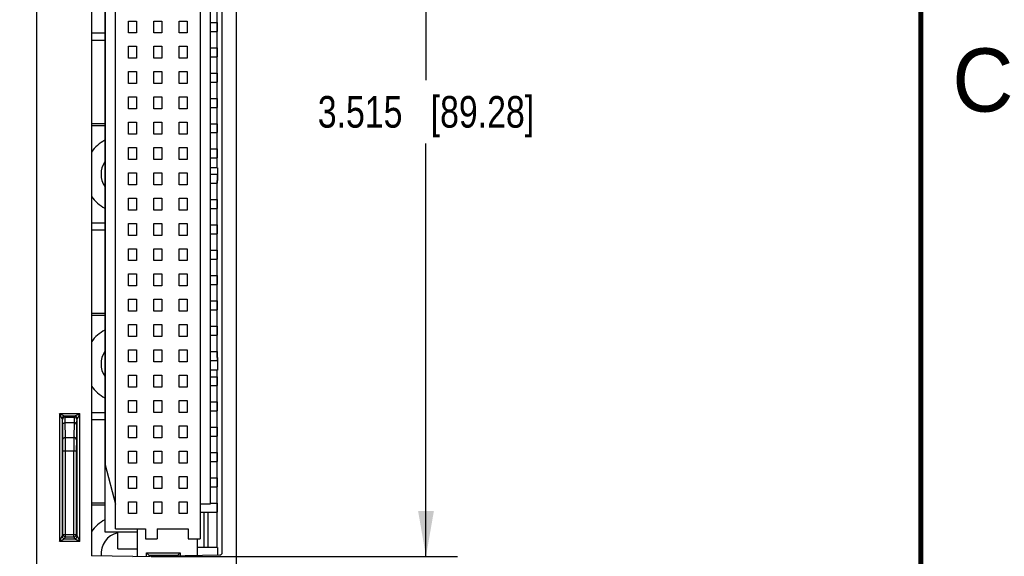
# Model space of a CAD drawing. Header units: inches. Extents: x 0 to 22, y 0 to 17.
# Tile 37 of 39: x 17.9 to 21.8, y 8.9 to 11. Entities that reach past the tile are written whole.
import ezdxf

# ---------------------------------------------------------------- set-up
doc = ezdxf.new("R2010")
doc.units = ezdxf.units.IN
doc.header["$LTSCALE"] = 1.21
doc.header["$MEASUREMENT"] = 0
doc.layers.get('0').update_dxf_attribs({"linetype": 'CONTINUOUS'})
doc.layers.add('DIMENSIONS', color=7, linetype='CONTINUOUS')
doc.styles.get("Standard").update_dxf_attribs({"font": 'txt', "width": 0.8})
doc.styles.add('TEXTSTYLE_2', font='txt')
doc.dimstyles.new('DIMSTYLE_1', dxfattribs={"dimtxt": 0.125, "dimasz": 0.18, "dimexe": 0.18, "dimexo": 0.0625, "dimgap": 0.09, "dimtad": 0, "dimtih": 1, "dimtoh": 1, "dimdec": 3, "dimzin": 4, "dimdsep": 46, "dimtxsty": 'STANDARD', "dimblk": '_FILLED', "dimblk1": '_FILLED', "dimblk2": '_FILLED', "dimcen": 0.09, "dimadec": 0, "dimazin": 0, "dimtp": 0.01, "dimtm": 0.01, "dimtfac": 1, "dimtdec": 3, "dimtofl": 0, "dimtmove": 0, "dimatfit": 3, "dimldrblk": '_FILLED', "dimfxl": 1, "dimtolj": 1, "dimtzin": 4, "dimarcsym": 0})

# ---------------------------------------------------------------- blocks, each defined once
blk = doc.blocks.new('_FILLED')
at = {"color": 0, "linetype": 'BYBLOCK'}
blk.add_solid([(0, 0), (-1, 0.174), (-1, -0.174)], dxfattribs=at)
blk = doc.blocks.new('*D12')
at = {"layer": 'DIMENSIONS', "color": 2, "linetype": 'CONTINUOUS'}
for p, q in [((18.3249, 13.1346), (16.3174, 13.1346)), ((16.4424, 13.1346), (16.4424, 10.2511)), ((16.4424, 7.1176), (16.4424, 10.0011)), ((18.3249, 7.1176), (16.3174, 7.1176))]:
    blk.add_line(p, q, dxfattribs=at)
at = {"layer": 'DIMENSIONS', "color": 2, "linetype": 'CONTINUOUS', "xscale": 0.18, "yscale": 0.18, "zscale": 0.18}
for p, rotation in [((16.4424, 13.1346), 90), ((16.4424, 7.1176), 270)]:
    blk.add_blockref('_FILLED', p, dxfattribs=dict(at, rotation=rotation))
at = {"layer": 'DIMENSIONS', "color": 2, "linetype": 'CONTINUOUS', "insert": (16.4424, 10.1886), "char_height": 0.125, "width": 1.625, "attachment_point": 2, "line_spacing_factor": 0.9}
blk.add_mtext('(6.017{\\Ftxt.shx;\\W1.000000;\\H0.125000; }[152.83])', dxfattribs=at)
blk = doc.blocks.new('*D13')
at = {"layer": 'DIMENSIONS', "color": 2, "linetype": 'CONTINUOUS'}
for p, q in [((18.4499, 12.3816), (19.6704, 12.3816)), ((19.5454, 12.3816), (19.5454, 10.7492)), ((19.5454, 8.8668), (19.5454, 10.4992)), ((18.4599, 8.8668), (19.6704, 8.8668))]:
    blk.add_line(p, q, dxfattribs=at)
at = {"layer": 'DIMENSIONS', "color": 2, "linetype": 'CONTINUOUS', "xscale": 0.18, "yscale": 0.18, "zscale": 0.18}
for p, rotation in [((19.5454, 12.3816), 90), ((19.5454, 8.8668), 270)]:
    blk.add_blockref('_FILLED', p, dxfattribs=dict(at, rotation=rotation))
at = {"layer": 'DIMENSIONS', "color": 2, "linetype": 'CONTINUOUS', "insert": (19.5454, 10.6867), "char_height": 0.125, "width": 1.325, "attachment_point": 2, "line_spacing_factor": 0.9}
blk.add_mtext('3.515{\\Ftxt.shx;\\W1.000000;\\H0.125000; }[89.28]', dxfattribs=at)

msp = doc.modelspace()

# ---------------------------------------------------------------- linework, layer by layer
at = {"color": 7, "linetype": 'CONTINUOUS'}
for p, q in [((18.0074, 7.1537), (18.0074, 13.0985)), ((18.7954, 13.098), (18.7954, 7.1542)), ((18.2234, 12.3787), (18.2234, 8.8695)), ((18.7404, 8.8826), (18.7404, 12.3656)), ((18.2768, 12.2553), (18.2768, 8.9639)), ((18.6532, 12.2828), (18.6532, 8.9364)), ((18.3185, 8.9757), (18.3185, 12.2435)), ((18.6945, 9.0742), (18.6945, 12.145)), ((18.2772, 11.9908), (18.2772, 9.2284)), ((18.7207, 10.4026), (18.7207, 11.1026)), ((18.3701, 10.936), (18.3701, 10.9832)), ((18.3701, 10.9832), (18.4016, 10.9832)), ((18.4016, 10.9832), (18.4016, 10.936)), ((18.4701, 10.936), (18.4701, 10.9832)), ((18.4701, 10.9832), (18.5016, 10.9832)), ((18.5016, 10.9832), (18.5016, 10.936)), ((18.5701, 10.936), (18.5701, 10.9832)), ((18.5701, 10.9832), (18.6016, 10.9832)), ((18.6016, 10.9832), (18.6016, 10.936)), ((18.6945, 10.9773), (18.7201, 10.9773)), ((18.7201, 10.9773), (18.7201, 10.9419)), ((18.2768, 10.9346), (18.2234, 10.9346)), ((18.4016, 10.936), (18.3701, 10.936)), ((18.5016, 10.936), (18.4701, 10.936)), ((18.6016, 10.936), (18.5701, 10.936)), ((18.6945, 10.9419), (18.7201, 10.9419)), ((18.2234, 10.9076), (18.2768, 10.9076)), ((18.3701, 10.836), (18.3701, 10.8832)), ((18.3701, 10.8832), (18.4016, 10.8832)), ((18.4016, 10.8832), (18.4016, 10.836)), ((18.4701, 10.836), (18.4701, 10.8832)), ((18.4701, 10.8832), (18.5016, 10.8832)), ((18.5016, 10.8832), (18.5016, 10.836)), ((18.5701, 10.836), (18.5701, 10.8832)), ((18.5701, 10.8832), (18.6016, 10.8832)), ((18.6016, 10.8832), (18.6016, 10.836)), ((18.6945, 10.8773), (18.7201, 10.8773)), ((18.7201, 10.8773), (18.7201, 10.8419)), ((18.4016, 10.836), (18.3701, 10.836)), ((18.5016, 10.836), (18.4701, 10.836)), ((18.6016, 10.836), (18.5701, 10.836)), ((18.6945, 10.8419), (18.7201, 10.8419)), ((18.3701, 10.736), (18.3701, 10.7832)), ((18.3701, 10.7832), (18.4016, 10.7832)), ((18.4016, 10.7832), (18.4016, 10.736)), ((18.4701, 10.736), (18.4701, 10.7832)), ((18.4701, 10.7832), (18.5016, 10.7832)), ((18.5016, 10.7832), (18.5016, 10.736)), ((18.5701, 10.736), (18.5701, 10.7832)), ((18.5701, 10.7832), (18.6016, 10.7832)), ((18.6016, 10.7832), (18.6016, 10.736)), ((18.6945, 10.7773), (18.7201, 10.7773)), ((18.7201, 10.7773), (18.7201, 10.7419)), ((18.6945, 10.7419), (18.7201, 10.7419)), ((18.4016, 10.736), (18.3701, 10.736)), ((18.5016, 10.736), (18.4701, 10.736)), ((18.6016, 10.736), (18.5701, 10.736)), ((18.3701, 10.636), (18.3701, 10.6832)), ((18.3701, 10.6832), (18.4016, 10.6832)), ((18.4016, 10.6832), (18.4016, 10.636)), ((18.4701, 10.636), (18.4701, 10.6832)), ((18.4701, 10.6832), (18.5016, 10.6832)), ((18.5016, 10.6832), (18.5016, 10.636)), ((18.5701, 10.636), (18.5701, 10.6832)), ((18.5701, 10.6832), (18.6016, 10.6832)), ((18.6016, 10.6832), (18.6016, 10.636)), ((18.6945, 10.6773), (18.7201, 10.6773)), ((18.7201, 10.6773), (18.7201, 10.6419)), ((18.4016, 10.636), (18.3701, 10.636)), ((18.5016, 10.636), (18.4701, 10.636)), ((18.6016, 10.636), (18.5701, 10.636)), ((18.6945, 10.6419), (18.7201, 10.6419)), ((18.3701, 10.536), (18.3701, 10.5832)), ((18.3701, 10.5832), (18.4016, 10.5832)), ((18.4016, 10.5832), (18.4016, 10.536)), ((18.4701, 10.536), (18.4701, 10.5832)), ((18.4701, 10.5832), (18.5016, 10.5832)), ((18.5016, 10.5832), (18.5016, 10.536)), ((18.5701, 10.536), (18.5701, 10.5832)), ((18.5701, 10.5832), (18.6016, 10.5832)), ((18.6016, 10.5832), (18.6016, 10.536)), ((18.2234, 10.5786), (18.2768, 10.5786)), ((18.2234, 10.5706), (18.2768, 10.5706)), ((18.6945, 10.5773), (18.7201, 10.5773)), ((18.7201, 10.5773), (18.7201, 10.5419)), ((18.4016, 10.536), (18.3701, 10.536)), ((18.5016, 10.536), (18.4701, 10.536)), ((18.6016, 10.536), (18.5701, 10.536)), ((18.6945, 10.5419), (18.7201, 10.5419)), ((18.3701, 10.436), (18.3701, 10.4832)), ((18.3701, 10.4832), (18.4016, 10.4832)), ((18.4016, 10.4832), (18.4016, 10.436)), ((18.4701, 10.436), (18.4701, 10.4832)), ((18.4701, 10.4832), (18.5016, 10.4832)), ((18.5016, 10.4832), (18.5016, 10.436)), ((18.5701, 10.436), (18.5701, 10.4832)), ((18.5701, 10.4832), (18.6016, 10.4832)), ((18.6016, 10.4832), (18.6016, 10.436)), ((18.6945, 10.4773), (18.7201, 10.4773)), ((18.7201, 10.4773), (18.7201, 10.4419)), ((18.4016, 10.436), (18.3701, 10.436)), ((18.5016, 10.436), (18.4701, 10.436)), ((18.6016, 10.436), (18.5701, 10.436)), ((18.6945, 10.4419), (18.7201, 10.4419)), ((18.7214, 10.4026), (18.6945, 10.4026)), ((18.7214, 10.4026), (18.7214, 10.3526)), ((18.3701, 10.336), (18.3701, 10.3832)), ((18.3701, 10.3832), (18.4016, 10.3832)), ((18.4016, 10.3832), (18.4016, 10.336)), ((18.4701, 10.336), (18.4701, 10.3832)), ((18.4701, 10.3832), (18.5016, 10.3832)), ((18.5016, 10.3832), (18.5016, 10.336)), ((18.5701, 10.336), (18.5701, 10.3832)), ((18.5701, 10.3832), (18.6016, 10.3832)), ((18.6016, 10.3832), (18.6016, 10.336)), ((18.6945, 10.3773), (18.7201, 10.3773)), ((18.7201, 10.3773), (18.7201, 10.3419)), ((18.7214, 10.3526), (18.7201, 10.3526)), ((18.7207, 9.6526), (18.7207, 10.3526)), ((18.4016, 10.336), (18.3701, 10.336)), ((18.5016, 10.336), (18.4701, 10.336)), ((18.6016, 10.336), (18.5701, 10.336)), ((18.6945, 10.3419), (18.7201, 10.3419)), ((18.3701, 10.236), (18.3701, 10.2832)), ((18.3701, 10.2832), (18.4016, 10.2832)), ((18.4016, 10.2832), (18.4016, 10.236)), ((18.4701, 10.236), (18.4701, 10.2832)), ((18.4701, 10.2832), (18.5016, 10.2832)), ((18.5016, 10.2832), (18.5016, 10.236)), ((18.5701, 10.236), (18.5701, 10.2832)), ((18.5701, 10.2832), (18.6016, 10.2832)), ((18.6016, 10.2832), (18.6016, 10.236)), ((18.6945, 10.2773), (18.7201, 10.2773)), ((18.7201, 10.2773), (18.7201, 10.2419)), ((18.4016, 10.236), (18.3701, 10.236)), ((18.5016, 10.236), (18.4701, 10.236)), ((18.6016, 10.236), (18.5701, 10.236)), ((18.6945, 10.2419), (18.7201, 10.2419)), ((18.2768, 10.1846), (18.2234, 10.1846)), ((18.2234, 10.1576), (18.2768, 10.1576)), ((18.3701, 10.136), (18.3701, 10.1832)), ((18.3701, 10.1832), (18.4016, 10.1832)), ((18.4016, 10.1832), (18.4016, 10.136)), ((18.4701, 10.1832), (18.5016, 10.1832)), ((18.4701, 10.136), (18.4701, 10.1832)), ((18.5016, 10.1832), (18.5016, 10.136)), ((18.5701, 10.1832), (18.6016, 10.1832)), ((18.5701, 10.136), (18.5701, 10.1832)), ((18.6016, 10.1832), (18.6016, 10.136)), ((18.6945, 10.1773), (18.7201, 10.1773)), ((18.7201, 10.1773), (18.7201, 10.1419)), ((18.4016, 10.136), (18.3701, 10.136)), ((18.5016, 10.136), (18.4701, 10.136)), ((18.6016, 10.136), (18.5701, 10.136)), ((18.6945, 10.1419), (18.7201, 10.1419)), ((18.3701, 10.036), (18.3701, 10.0832)), ((18.3701, 10.0832), (18.4016, 10.0832)), ((18.4016, 10.0832), (18.4016, 10.036)), ((18.4701, 10.0832), (18.5016, 10.0832)), ((18.4701, 10.036), (18.4701, 10.0832)), ((18.5016, 10.0832), (18.5016, 10.036)), ((18.5701, 10.0832), (18.6016, 10.0832)), ((18.5701, 10.036), (18.5701, 10.0832)), ((18.6016, 10.0832), (18.6016, 10.036)), ((18.6945, 10.0773), (18.7201, 10.0773)), ((18.7201, 10.0773), (18.7201, 10.0419)), ((18.6945, 10.0419), (18.7201, 10.0419)), ((18.4016, 10.036), (18.3701, 10.036)), ((18.5016, 10.036), (18.4701, 10.036)), ((18.6016, 10.036), (18.5701, 10.036)), ((18.3701, 9.9832), (18.4016, 9.9832)), ((18.3701, 9.936), (18.3701, 9.9832)), ((18.4016, 9.9832), (18.4016, 9.936)), ((18.4701, 9.9832), (18.5016, 9.9832)), ((18.4701, 9.936), (18.4701, 9.9832)), ((18.5016, 9.9832), (18.5016, 9.936)), ((18.5701, 9.9832), (18.6016, 9.9832)), ((18.5701, 9.936), (18.5701, 9.9832)), ((18.6016, 9.9832), (18.6016, 9.936)), ((18.6945, 9.9773), (18.7201, 9.9773)), ((18.7201, 9.9773), (18.7201, 9.9419)), ((18.4016, 9.936), (18.3701, 9.936)), ((18.5016, 9.936), (18.4701, 9.936)), ((18.6016, 9.936), (18.5701, 9.936)), ((18.6945, 9.9419), (18.7201, 9.9419)), ((18.3701, 9.8832), (18.4016, 9.8832)), ((18.3701, 9.836), (18.3701, 9.8832)), ((18.4016, 9.8832), (18.4016, 9.836)), ((18.4701, 9.8832), (18.5016, 9.8832)), ((18.4701, 9.836), (18.4701, 9.8832)), ((18.5016, 9.8832), (18.5016, 9.836)), ((18.5701, 9.8832), (18.6016, 9.8832)), ((18.5701, 9.836), (18.5701, 9.8832)), ((18.6016, 9.8832), (18.6016, 9.836)), ((18.6945, 9.8773), (18.7201, 9.8773)), ((18.7201, 9.8773), (18.7201, 9.8419)), ((18.2234, 9.8286), (18.2768, 9.8286)), ((18.2234, 9.8206), (18.2768, 9.8206)), ((18.4016, 9.836), (18.3701, 9.836)), ((18.5016, 9.836), (18.4701, 9.836)), ((18.6016, 9.836), (18.5701, 9.836)), ((18.6945, 9.8419), (18.7201, 9.8419)), ((18.3701, 9.7832), (18.4016, 9.7832)), ((18.3701, 9.736), (18.3701, 9.7832)), ((18.4016, 9.7832), (18.4016, 9.736)), ((18.4701, 9.7832), (18.5016, 9.7832)), ((18.4701, 9.736), (18.4701, 9.7832)), ((18.5016, 9.7832), (18.5016, 9.736)), ((18.5701, 9.7832), (18.6016, 9.7832)), ((18.5701, 9.736), (18.5701, 9.7832)), ((18.6016, 9.7832), (18.6016, 9.736)), ((18.6945, 9.7773), (18.7201, 9.7773)), ((18.7201, 9.7773), (18.7201, 9.7419)), ((18.4016, 9.736), (18.3701, 9.736)), ((18.5016, 9.736), (18.4701, 9.736)), ((18.6016, 9.736), (18.5701, 9.736)), ((18.6945, 9.7419), (18.7201, 9.7419)), ((18.3701, 9.6832), (18.4016, 9.6832)), ((18.3701, 9.636), (18.3701, 9.6832)), ((18.4016, 9.6832), (18.4016, 9.636)), ((18.4701, 9.6832), (18.5016, 9.6832)), ((18.4701, 9.636), (18.4701, 9.6832)), ((18.5016, 9.6832), (18.5016, 9.636)), ((18.5701, 9.6832), (18.6016, 9.6832)), ((18.5701, 9.636), (18.5701, 9.6832)), ((18.6016, 9.6832), (18.6016, 9.636)), ((18.6945, 9.6773), (18.7201, 9.6773)), ((18.7201, 9.6773), (18.7201, 9.6419)), ((18.7214, 9.6526), (18.7201, 9.6526)), ((18.7214, 9.6526), (18.7214, 9.6026)), ((18.4016, 9.636), (18.3701, 9.636)), ((18.5016, 9.636), (18.4701, 9.636)), ((18.6016, 9.636), (18.5701, 9.636)), ((18.6945, 9.6419), (18.7201, 9.6419)), ((18.3701, 9.5832), (18.4016, 9.5832)), ((18.3701, 9.536), (18.3701, 9.5832)), ((18.4016, 9.5832), (18.4016, 9.536)), ((18.4701, 9.5832), (18.5016, 9.5832)), ((18.4701, 9.536), (18.4701, 9.5832)), ((18.5016, 9.5832), (18.5016, 9.536)), ((18.5701, 9.5832), (18.6016, 9.5832)), ((18.5701, 9.536), (18.5701, 9.5832)), ((18.6016, 9.5832), (18.6016, 9.536)), ((18.7214, 9.6026), (18.6945, 9.6026)), ((18.6945, 9.5773), (18.7201, 9.5773)), ((18.7201, 9.5773), (18.7201, 9.5419)), ((18.7207, 8.9026), (18.7207, 9.6026)), ((18.4016, 9.536), (18.3701, 9.536)), ((18.5016, 9.536), (18.4701, 9.536)), ((18.6016, 9.536), (18.5701, 9.536)), ((18.6945, 9.5419), (18.7201, 9.5419)), ((18.3701, 9.4832), (18.4016, 9.4832)), ((18.3701, 9.436), (18.3701, 9.4832)), ((18.4016, 9.4832), (18.4016, 9.436)), ((18.4701, 9.4832), (18.5016, 9.4832)), ((18.4701, 9.436), (18.4701, 9.4832)), ((18.5016, 9.4832), (18.5016, 9.436)), ((18.5701, 9.4832), (18.6016, 9.4832)), ((18.5701, 9.436), (18.5701, 9.4832)), ((18.6016, 9.4832), (18.6016, 9.436)), ((18.6945, 9.4773), (18.7201, 9.4773)), ((18.7201, 9.4773), (18.7201, 9.4419)), ((18.1773, 9.431), (18.0975, 9.431)), ((18.0975, 9.431), (18.0975, 8.9268)), ((18.1075, 9.411), (18.0975, 9.431)), ((18.1175, 9.421), (18.0975, 9.431)), ((18.1573, 9.421), (18.1175, 9.421)), ((18.1192, 9.4176), (18.1175, 9.421)), ((18.1192, 9.4176), (18.1556, 9.4176)), ((18.1573, 9.421), (18.1556, 9.4176)), ((18.1773, 9.431), (18.1573, 9.421)), ((18.1773, 9.431), (18.1673, 9.411)), ((18.1773, 8.9268), (18.1773, 9.431)), ((18.2768, 9.4346), (18.2234, 9.4346)), ((18.4016, 9.436), (18.3701, 9.436)), ((18.5016, 9.436), (18.4701, 9.436)), ((18.6016, 9.436), (18.5701, 9.436)), ((18.6945, 9.4419), (18.7201, 9.4419)), ((18.1092, 9.4076), (18.1075, 9.411)), ((18.1075, 9.411), (18.1075, 8.9468)), ((18.1109, 9.3286), (18.1099, 9.3869)), ((18.1199, 9.3958), (18.1549, 9.3958)), ((18.1209, 9.3375), (18.1199, 9.3958)), ((18.1549, 9.3958), (18.1539, 9.3375)), ((18.1649, 9.3869), (18.1639, 9.3286)), ((18.1673, 9.411), (18.1656, 9.4076)), ((18.1673, 8.9468), (18.1673, 9.411)), ((18.2234, 9.4076), (18.2768, 9.4076)), ((18.3701, 9.3832), (18.4016, 9.3832)), ((18.3701, 9.336), (18.3701, 9.3832)), ((18.4016, 9.3832), (18.4016, 9.336)), ((18.4701, 9.3832), (18.5016, 9.3832)), ((18.4701, 9.336), (18.4701, 9.3832)), ((18.5016, 9.3832), (18.5016, 9.336)), ((18.5701, 9.3832), (18.6016, 9.3832)), ((18.5701, 9.336), (18.5701, 9.3832)), ((18.6016, 9.3832), (18.6016, 9.336)), ((18.6945, 9.3773), (18.7201, 9.3773)), ((18.7201, 9.3773), (18.7201, 9.3419)), ((18.1211, 9.2841), (18.1209, 9.3375)), ((18.1209, 9.3375), (18.1539, 9.3375)), ((18.1539, 9.3375), (18.1536, 9.2841)), ((18.6945, 9.3419), (18.7201, 9.3419)), ((18.1111, 9.2841), (18.1109, 9.3286)), ((18.1639, 9.3286), (18.1636, 9.2841)), ((18.4016, 9.336), (18.3701, 9.336)), ((18.5016, 9.336), (18.4701, 9.336)), ((18.6016, 9.336), (18.5701, 9.336)), ((18.1111, 9.2841), (18.1636, 9.2841)), ((18.1111, 8.9541), (18.1111, 9.2841)), ((18.1211, 8.9441), (18.1211, 9.2841)), ((18.1536, 8.9441), (18.1536, 9.2841)), ((18.1636, 9.2841), (18.1636, 8.9541)), ((18.3701, 9.2832), (18.4016, 9.2832)), ((18.3701, 9.236), (18.3701, 9.2832)), ((18.4016, 9.2832), (18.4016, 9.236)), ((18.4701, 9.2832), (18.5016, 9.2832)), ((18.4701, 9.236), (18.4701, 9.2832)), ((18.5016, 9.2832), (18.5016, 9.236)), ((18.5701, 9.2832), (18.6016, 9.2832)), ((18.5701, 9.236), (18.5701, 9.2832)), ((18.6016, 9.2832), (18.6016, 9.236)), ((18.6945, 9.2773), (18.7201, 9.2773)), ((18.7201, 9.2773), (18.7201, 9.2419)), ((18.2772, 9.2284), (18.3185, 9.0741)), ((18.4016, 9.236), (18.3701, 9.236)), ((18.5016, 9.236), (18.4701, 9.236)), ((18.6016, 9.236), (18.5701, 9.236)), ((18.6945, 9.2419), (18.7201, 9.2419)), ((18.3701, 9.1832), (18.4016, 9.1832)), ((18.3701, 9.136), (18.3701, 9.1832)), ((18.4016, 9.1832), (18.4016, 9.136)), ((18.4701, 9.1832), (18.5016, 9.1832)), ((18.4701, 9.136), (18.4701, 9.1832)), ((18.5016, 9.1832), (18.5016, 9.136)), ((18.5701, 9.1832), (18.6016, 9.1832)), ((18.5701, 9.136), (18.5701, 9.1832)), ((18.6016, 9.1832), (18.6016, 9.136)), ((18.6945, 9.1773), (18.7201, 9.1773)), ((18.7201, 9.1773), (18.7201, 9.1419)), ((18.4016, 9.136), (18.3701, 9.136)), ((18.5016, 9.136), (18.4701, 9.136)), ((18.6016, 9.136), (18.5701, 9.136)), ((18.6945, 9.1419), (18.7201, 9.1419)), ((18.2234, 9.0786), (18.2768, 9.0786)), ((18.2234, 9.0706), (18.2768, 9.0706)), ((18.3701, 9.0832), (18.4016, 9.0832)), ((18.3701, 9.036), (18.3701, 9.0832)), ((18.4016, 9.0832), (18.4016, 9.036)), ((18.4701, 9.0832), (18.5016, 9.0832)), ((18.4701, 9.036), (18.4701, 9.0832)), ((18.5016, 9.0832), (18.5016, 9.036)), ((18.5701, 9.0832), (18.6016, 9.0832)), ((18.5701, 9.036), (18.5701, 9.0832)), ((18.6016, 9.0832), (18.6016, 9.036)), ((18.6532, 9.0742), (18.6945, 9.0742)), ((18.6945, 9.0773), (18.7201, 9.0773)), ((18.7201, 9.0773), (18.7201, 9.0419)), ((18.4016, 9.036), (18.3701, 9.036)), ((18.5016, 9.036), (18.4701, 9.036)), ((18.6016, 9.036), (18.5701, 9.036)), ((18.6532, 9.0419), (18.7201, 9.0419)), ((18.6684, 8.9026), (18.6684, 9.0419)), ((18.6848, 8.9026), (18.6848, 9.0419)), ((18.1075, 8.9468), (18.1111, 8.9541)), ((18.1111, 8.9541), (18.1636, 8.9541)), ((18.1636, 8.9541), (18.1673, 8.9468)), ((18.2768, 8.9639), (18.4051, 8.9639)), ((18.3185, 8.9757), (18.4366, 8.9757)), ((18.3274, 8.897), (18.3274, 8.9639)), ((18.4051, 8.8669), (18.4051, 8.9757)), ((18.4366, 8.9757), (18.4366, 8.9364)), ((18.4839, 8.9757), (18.6059, 8.9757)), ((18.4839, 8.9757), (18.4839, 8.9364)), ((18.6059, 8.9757), (18.6059, 8.9364)), ((18.0975, 8.9268), (18.1075, 8.9468)), ((18.0975, 8.9268), (18.1175, 8.9368)), ((18.0975, 8.9268), (18.1773, 8.9268)), ((18.1175, 8.9368), (18.1211, 8.9441)), ((18.1175, 8.9368), (18.1573, 8.9368)), ((18.1211, 8.9441), (18.1536, 8.9441)), ((18.1536, 8.9441), (18.1573, 8.9368)), ((18.1573, 8.9368), (18.1773, 8.9268)), ((18.1673, 8.9468), (18.1773, 8.9268)), ((18.4366, 8.9364), (18.4839, 8.9364)), ((18.6059, 8.9364), (18.6532, 8.9364)), ((18.6414, 8.9364), (18.6414, 8.871)), ((18.3274, 8.897), (18.4051, 8.897)), ((18.3874, 8.8666), (18.7305, 8.8726)), ((18.4406, 8.8813), (18.5744, 8.8813)), ((18.4406, 8.8813), (18.4511, 8.8707)), ((18.4406, 8.8675), (18.4406, 8.8813)), ((18.5639, 8.8707), (18.4511, 8.8707)), ((18.4511, 8.8707), (18.4511, 8.8677)), ((18.5639, 8.8707), (18.5744, 8.8813)), ((18.5639, 8.8697), (18.5639, 8.8707)), ((18.5744, 8.8813), (18.5744, 8.8699)), ((18.7214, 8.9026), (18.6414, 8.9026)), ((18.7214, 8.9026), (18.7214, 8.8724)), ((18.3874, 8.8666), (18.2234, 8.8695))]:
    msp.add_line(p, q, dxfattribs=at)
at = {"color": 7, "linetype": 'CONTINUOUS', "const_width": 0.02}
msp.add_lwpolyline([(21.5, 0.5), (21.5, 16.5)], dxfattribs=at)
at = {"color": 7, "linetype": 'CONTINUOUS'}
for centre, radius, start, end in [((18.3464, 10.3776), 0.151, 117.4362, 144.5501), ((18.3464, 10.3776), 0.085, 144.9353, 215.0647), ((18.3464, 10.3776), 0.151, 215.4497, 242.5638), ((18.3464, 9.6276), 0.151, 117.4362, 144.5501), ((18.3464, 9.6276), 0.085, 144.9353, 215.0647), ((18.3464, 9.6276), 0.151, 215.4497, 242.5638), ((18.1175, 9.411), 0.01, 90.028, 179.9966), ((18.1192, 9.4076), 0.01, 90.0067, 179.9858), ((18.1556, 9.4076), 0.01, 0.0142, 89.9933), ((18.1573, 9.411), 0.01, 0.0035, 89.9764), ((18.3464, 8.8776), 0.151, 117.4362, 144.5501), ((18.1211, 8.9541), 0.01, 180.0142, 269.9933), ((18.1536, 8.9541), 0.01, 270.0067, 359.9858), ((18.3464, 8.8776), 0.085, 102.9019, 185.9494), ((18.1175, 8.9468), 0.01, 180.0035, 269.9764), ((18.1573, 8.9468), 0.01, 270.028, 359.9966), ((18.7304, 8.8826), 0.01, 271, 360)]:
    msp.add_arc(centre, radius, start, end, dxfattribs=at)
for points, knots in [([(18.1199, 9.3958), (18.1199, 9.3975), (18.1198, 9.3998), (18.1198, 9.4029), (18.1197, 9.4049), (18.1197, 9.4068), (18.1196, 9.4086), (18.1196, 9.4102), (18.1195, 9.4116), (18.1195, 9.4129), (18.1194, 9.4141), (18.1194, 9.4149), (18.1194, 9.4155), (18.1193, 9.4159), (18.1193, 9.4163), (18.1193, 9.4166), (18.1193, 9.4168), (18.1193, 9.4171), (18.1192, 9.4172), (18.1192, 9.4173), (18.1192, 9.4174), (18.1192, 9.4175), (18.1192, 9.4175), (18.1192, 9.4176), (18.1192, 9.4176), (18.1192, 9.4176)], [0, 0, 0, 0, 0.223118, 0.324587, 0.419219, 0.506938, 0.587674, 0.661362, 0.727944, 0.787367, 0.839586, 0.884558, 0.904317, 0.922252, 0.938361, 0.952642, 0.965092, 0.975713, 0.984505, 0.988216, 0.991471, 0.994273, 0.996624, 0.99853, 1, 1, 1, 1]), ([(18.1556, 9.4176), (18.1556, 9.4176), (18.1556, 9.4176), (18.1556, 9.4175), (18.1555, 9.4175), (18.1555, 9.4174), (18.1555, 9.4173), (18.1555, 9.4172), (18.1555, 9.4171), (18.1555, 9.4168), (18.1554, 9.4166), (18.1554, 9.4163), (18.1554, 9.4159), (18.1554, 9.4155), (18.1553, 9.4149), (18.1553, 9.4141), (18.1552, 9.4129), (18.1552, 9.4116), (18.1552, 9.4102), (18.1551, 9.4086), (18.1551, 9.4068), (18.155, 9.4049), (18.155, 9.4029), (18.1549, 9.3998), (18.1549, 9.3975), (18.1549, 9.3958)], [0, 0, 0, 0, 0.00147, 0.003376, 0.005727, 0.008529, 0.011784, 0.015495, 0.024287, 0.034908, 0.047358, 0.061639, 0.077748, 0.095683, 0.115442, 0.160414, 0.212633, 0.272056, 0.338638, 0.412326, 0.493062, 0.580781, 0.675413, 0.776882, 1, 1, 1, 1]), ([(18.1099, 9.3869), (18.1099, 9.3877), (18.1098, 9.3893), (18.1098, 9.3915), (18.1098, 9.3936), (18.1097, 9.3955), (18.1097, 9.3974), (18.1096, 9.399), (18.1096, 9.4006), (18.1095, 9.4019), (18.1095, 9.4032), (18.1094, 9.4042), (18.1094, 9.4051), (18.1094, 9.4056), (18.1093, 9.406), (18.1093, 9.4063), (18.1093, 9.4066), (18.1093, 9.4069), (18.1093, 9.4071), (18.1092, 9.4073), (18.1092, 9.4074), (18.1092, 9.4074), (18.1092, 9.4075), (18.1092, 9.4075), (18.1092, 9.4076), (18.1092, 9.4076), (18.1092, 9.4076)], [0, 0, 0, 0, 0.11481, 0.223021, 0.324499, 0.419155, 0.506899, 0.587643, 0.66133, 0.727909, 0.78733, 0.839547, 0.884515, 0.904268, 0.922194, 0.938288, 0.952554, 0.964993, 0.975601, 0.984378, 0.98809, 0.991358, 0.994186, 0.996571, 0.998508, 1, 1, 1, 1]), ([(18.1099, 9.3869), (18.1099, 9.3872), (18.1099, 9.3878), (18.1101, 9.3887), (18.1103, 9.3895), (18.1106, 9.3903), (18.1111, 9.3911), (18.1116, 9.3919), (18.1122, 9.3926), (18.1128, 9.3932), (18.1135, 9.3938), (18.1143, 9.3943), (18.1152, 9.3948), (18.1161, 9.3952), (18.117, 9.3955), (18.1179, 9.3957), (18.1189, 9.3958), (18.1196, 9.3958), (18.1199, 9.3958)], [0, 0, 0, 0, 0.058809, 0.11779, 0.17708, 0.236803, 0.29706, 0.357934, 0.419479, 0.481724, 0.544668, 0.608287, 0.672531, 0.737327, 0.802584, 0.868196, 0.934043, 1, 1, 1, 1]), ([(18.1649, 9.3869), (18.1648, 9.3872), (18.1648, 9.3878), (18.1647, 9.3887), (18.1644, 9.3895), (18.1641, 9.3903), (18.1637, 9.3911), (18.1632, 9.3919), (18.1626, 9.3926), (18.1619, 9.3932), (18.1612, 9.3938), (18.1604, 9.3943), (18.1596, 9.3948), (18.1587, 9.3952), (18.1577, 9.3955), (18.1568, 9.3957), (18.1558, 9.3958), (18.1552, 9.3958), (18.1549, 9.3958)], [0, 0, 0, 0, 0.058809, 0.11779, 0.17708, 0.236803, 0.29706, 0.357934, 0.419479, 0.481724, 0.544668, 0.608287, 0.672531, 0.737327, 0.802584, 0.868196, 0.934043, 1, 1, 1, 1]), ([(18.1656, 9.4076), (18.1656, 9.4076), (18.1656, 9.4076), (18.1656, 9.4075), (18.1655, 9.4075), (18.1655, 9.4074), (18.1655, 9.4074), (18.1655, 9.4073), (18.1655, 9.4071), (18.1655, 9.4069), (18.1654, 9.4066), (18.1654, 9.4063), (18.1654, 9.406), (18.1654, 9.4056), (18.1653, 9.4051), (18.1653, 9.4042), (18.1652, 9.4032), (18.1652, 9.4019), (18.1652, 9.4006), (18.1651, 9.399), (18.1651, 9.3974), (18.165, 9.3955), (18.165, 9.3936), (18.1649, 9.3915), (18.1649, 9.3893), (18.1649, 9.3877), (18.1649, 9.3869)], [0, 0, 0, 0, 0.001492, 0.003429, 0.005814, 0.008642, 0.01191, 0.015622, 0.024399, 0.035007, 0.047446, 0.061712, 0.077806, 0.095732, 0.115485, 0.160453, 0.21267, 0.272091, 0.33867, 0.412357, 0.493101, 0.580845, 0.675501, 0.776979, 0.88519, 1, 1, 1, 1]), ([(18.1109, 9.3286), (18.1109, 9.3289), (18.1109, 9.3295), (18.1111, 9.3303), (18.1113, 9.3312), (18.1116, 9.332), (18.1121, 9.3328), (18.1126, 9.3336), (18.1132, 9.3343), (18.1138, 9.3349), (18.1145, 9.3355), (18.1153, 9.336), (18.1162, 9.3365), (18.1171, 9.3368), (18.118, 9.3371), (18.1189, 9.3374), (18.1199, 9.3375), (18.1206, 9.3375), (18.1209, 9.3375)], [0, 0, 0, 0, 0.058809, 0.11779, 0.17708, 0.236803, 0.29706, 0.357934, 0.419479, 0.481724, 0.544668, 0.608287, 0.672531, 0.737327, 0.802584, 0.868196, 0.934043, 1, 1, 1, 1]), ([(18.1639, 9.3286), (18.1639, 9.3289), (18.1638, 9.3295), (18.1637, 9.3303), (18.1634, 9.3312), (18.1631, 9.332), (18.1627, 9.3328), (18.1622, 9.3336), (18.1616, 9.3343), (18.1609, 9.3349), (18.1602, 9.3355), (18.1594, 9.336), (18.1586, 9.3365), (18.1577, 9.3368), (18.1568, 9.3371), (18.1558, 9.3374), (18.1548, 9.3375), (18.1542, 9.3375), (18.1539, 9.3375)], [0, 0, 0, 0, 0.058809, 0.11779, 0.17708, 0.236803, 0.29706, 0.357934, 0.419479, 0.481724, 0.544668, 0.608287, 0.672531, 0.737327, 0.802584, 0.868196, 0.934043, 1, 1, 1, 1])]:
    msp.add_open_spline(points, degree=3, knots=knots, dxfattribs=at)

# ---------------------------------------------------------------- texts
at = {"color": 2, "linetype": 'CONTINUOUS', "insert": (21.625, 10.875), "char_height": 0.25, "width": 0.25, "attachment_point": 1, "line_spacing_factor": 0.9, "style": 'TEXTSTYLE_2'}
msp.add_mtext('C', dxfattribs=at)

# ---------------------------------------------------------------- dimensions: what is measured, and where the dimension line sits
at = {"layer": 'DIMENSIONS', "color": 2, "linetype": 'CONTINUOUS'}
dim = msp.add_linear_dim(base=(16.4424, 13.1346), p1=(18.3249, 7.1176), p2=(18.3249, 13.1346), angle=90, text='(<>)', dimstyle='DIMSTYLE_1', dxfattribs=at)
dim.commit()
dim.dimension.update_dxf_attribs({"geometry": '*D12', "text_midpoint": (16.3424, 10.1261), "dimtype": 160})
dim = msp.add_linear_dim(base=(19.5454, 8.8668), p1=(18.4499, 12.3816), p2=(18.4599, 8.8668), angle=270, dimstyle='DIMSTYLE_1', dxfattribs=at)
dim.commit()
dim.dimension.update_dxf_attribs({"geometry": '*D13', "text_midpoint": (19.3954, 10.6242), "dimtype": 160})

doc.saveas('drawing.dxf')
